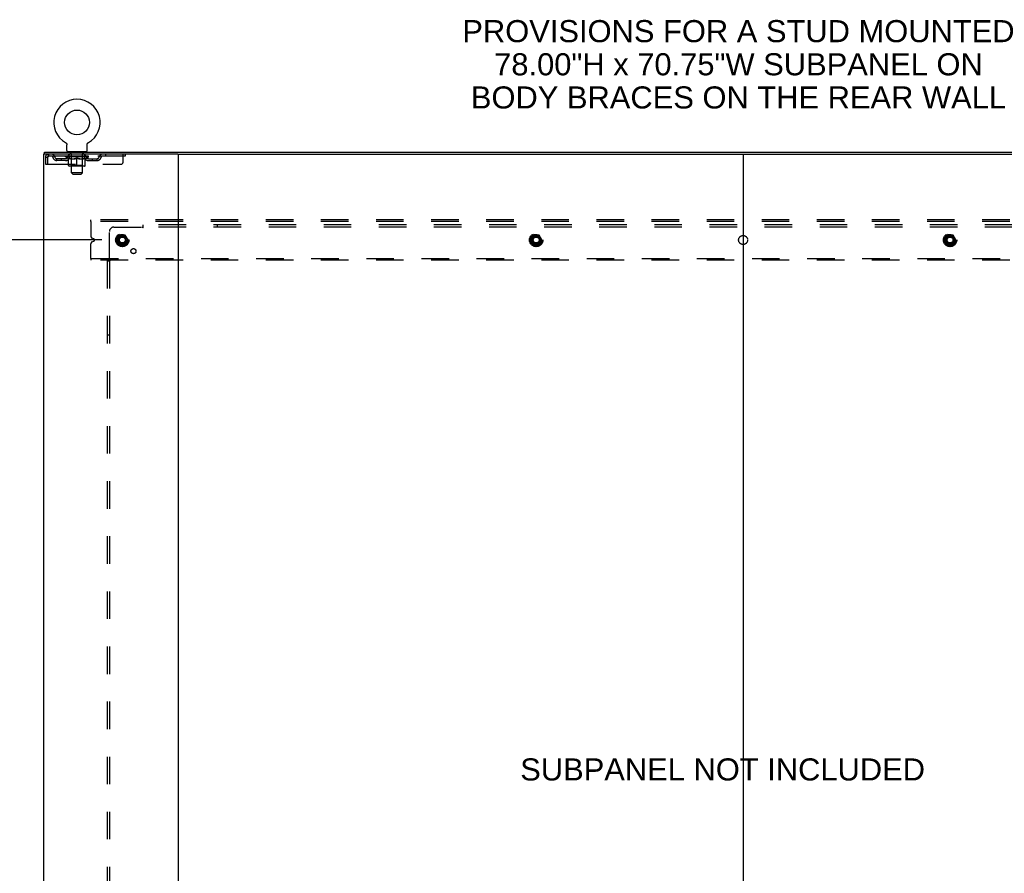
# Model space of a CAD drawing. Header units: inches. Extents: x 0 to 278, y 0 to 180.
# Tile 79 of 80: x 193 to 248, y 95 to 142. Entities that reach past the tile are written whole.
import ezdxf

# ---------------------------------------------------------------- set-up
doc = ezdxf.new("R2010")
doc.units = ezdxf.units.IN
doc.header["$LTSCALE"] = 15.310625
doc.header["$MEASUREMENT"] = 0
doc.linetypes.add('DOT', pattern=[0.2, 0.1, -0.1])
doc.linetypes.add('HIDDEN', pattern=[0.2, 0.1, -0.1])
doc.layers.get('0').update_dxf_attribs({"linetype": 'CONTINUOUS'})
for name, color, linetype in [('DEFAULT_2', 8, 'HIDDEN'), ('DIMENSIONS', 7, 'CONTINUOUS'), ('SUBPANEL', 7, 'CONTINUOUS')]:
    doc.layers.add(name, color=color, linetype=linetype)
doc.styles.get("Standard").update_dxf_attribs({"font": 'arial.ttf'})
doc.dimstyles.new('DIMSTYLE_1', dxfattribs={"dimtxt": 1.228125, "dimasz": 1.6375, "dimexe": 0.09, "dimexo": 0.07, "dimgap": 0.0375, "dimtad": 0, "dimtih": 1, "dimtoh": 1, "dimzin": 4, "dimdsep": 46, "dimtxsty": 'Standard', "dimblk": '_FILLED', "dimblk1": '_FILLED', "dimblk2": '_FILLED', "dimcen": 0.09, "dimadec": 3, "dimazin": 1, "dimtfac": 1, "dimtdec": 3, "dimtofl": 0, "dimtmove": 0, "dimatfit": 3, "dimldrblk": '_FILLED', "dimfxl": 0, "dimtolj": 1, "dimtzin": 4, "dimarcsym": 0})

# ---------------------------------------------------------------- blocks, each defined once
blk = doc.blocks.new('_FILLED')
at = {"color": 0, "linetype": 'ByBlock'}
blk.add_solid([(0, 0), (-1, 0.2), (-1, -0.2)], dxfattribs=at)
blk = doc.blocks.new('*D4')
at = {"layer": 'DIMENSIONS', "color": 2, "linetype": 'Continuous'}
for p, q in [((197.948, 129.951), (186.595, 129.951)), ((188.069, 129.951), (188.069, 95.662)), ((188.069, 53.701), (188.069, 93.206)), ((197.948, 53.701), (186.595, 53.701))]:
    blk.add_line(p, q, dxfattribs=at)
at = {"layer": 'DIMENSIONS', "color": 2, "linetype": 'Continuous', "xscale": 1.6375, "yscale": 1.6375, "zscale": 1.6375}
for p, rotation in [((188.069, 129.951), 90), ((188.069, 53.701), 270)]:
    blk.add_blockref('_FILLED', p, dxfattribs=dict(at, rotation=rotation))
at = {"layer": 'DIMENSIONS', "color": 2, "linetype": 'Continuous', "insert": (188.069, 95.048), "char_height": 1.2281, "width": 4.29159, "attachment_point": 2, "line_spacing_factor": 0.9}
blk.add_mtext('76.25', dxfattribs=at)

msp = doc.modelspace()

# ---------------------------------------------------------------- linework, layer by layer
at = {"color": 7, "linetype": 'Continuous'}
for p, q in [((195.938, 135.364), (195.938, 135.364)), ((195.938, 135.364), (195.942, 135.361)), ((195.94, 135.362), (195.939, 135.363)), ((195.942, 135.361), (195.946, 135.359)), ((195.946, 135.359), (195.95, 135.356)), ((195.95, 135.356), (195.955, 135.353)), ((195.954, 135.353), (195.958, 135.349)), ((195.958, 135.35), (195.962, 135.346)), ((195.962, 135.346), (195.966, 135.343)), ((195.966, 135.343), (195.97, 135.339)), ((195.97, 135.339), (195.973, 135.335)), ((195.973, 135.336), (195.976, 135.332)), ((195.976, 135.332), (195.98, 135.328)), ((195.98, 135.328), (195.983, 135.324)), ((195.983, 135.324), (195.986, 135.319)), ((195.986, 135.32), (195.988, 135.315)), ((195.988, 135.315), (195.991, 135.311)), ((195.991, 135.311), (195.994, 135.306)), ((195.993, 135.307), (195.996, 135.302)), ((195.996, 135.302), (195.998, 135.297)), ((195.998, 135.297), (196, 135.293)), ((196, 135.293), (196.002, 135.288)), ((196.002, 135.288), (196.003, 135.283)), ((196.003, 135.283), (196.005, 135.278)), ((196.005, 135.278), (196.006, 135.273)), ((196.006, 135.273), (196.007, 135.268)), ((196.007, 135.268), (196.008, 135.263)), ((196.008, 135.263), (196.009, 135.258)), ((196.009, 135.258), (196.01, 135.253)), ((196.01, 135.243), (196.01, 135.239)), ((196.01, 134.925), (196.01, 135.239)), ((197.135, 134.925), (197.135, 135.239)), ((197.136, 135.253), (197.137, 135.258)), ((197.136, 135.248), (197.136, 135.253)), ((197.137, 135.258), (197.138, 135.263)), ((197.138, 135.268), (197.14, 135.273)), ((197.138, 135.263), (197.138, 135.268)), ((197.14, 135.273), (197.141, 135.278)), ((197.141, 135.278), (197.142, 135.283)), ((197.142, 135.283), (197.144, 135.288)), ((197.144, 135.288), (197.146, 135.293)), ((197.146, 135.293), (197.148, 135.297)), ((197.148, 135.297), (197.15, 135.302)), ((197.15, 135.302), (197.152, 135.307)), ((197.152, 135.306), (197.155, 135.311)), ((197.155, 135.311), (197.157, 135.315)), ((197.157, 135.315), (197.16, 135.32)), ((197.16, 135.319), (197.163, 135.324)), ((197.163, 135.324), (197.166, 135.328)), ((197.166, 135.328), (197.169, 135.332)), ((197.169, 135.332), (197.173, 135.336)), ((197.173, 135.335), (197.176, 135.339)), ((197.176, 135.339), (197.18, 135.343)), ((197.18, 135.343), (197.184, 135.346)), ((197.183, 135.346), (197.187, 135.35)), ((197.187, 135.349), (197.191, 135.353)), ((197.191, 135.353), (197.195, 135.356)), ((197.195, 135.356), (197.2, 135.359)), ((197.2, 135.359), (197.204, 135.361)), ((197.2, 135.359), (197.201, 135.359)), ((197.204, 135.361), (197.208, 135.364)), ((197.207, 135.363), (197.205, 135.362)), ((194.771, 134.722), (194.771, 134.826)), ((194.809, 134.722), (194.78, 134.722)), ((196.073, 134.856), (196.073, 134.826)), ((197.073, 134.856), (196.073, 134.856)), ((197.073, 134.856), (197.073, 134.826)), ((202.179, 134.722), (265.009, 134.722)), ((233.594, 134.682), (233.594, 48.97))]:
    msp.add_line(p, q, dxfattribs=at)
at = {"color": 3, "linetype": 'Continuous'}
for p, q in [((194.719, 134.722), (194.719, 48.93)), ((194.78, 134.722), (194.719, 134.722)), ((194.771, 134.826), (272.417, 134.826)), ((202.179, 134.722), (194.809, 134.722)), ((202.219, 48.97), (202.219, 134.682))]:
    msp.add_line(p, q, dxfattribs=at)
at = {"color": 7, "linetype": 'Continuous'}
for points in [[(196.01, 135.253), (196.01, 135.248), (196.01, 135.243)], [(197.135, 135.239), (197.135, 135.243), (197.136, 135.248)], [(197.135, 135.239), (197.135, 135.243), (197.136, 135.248)]]:
    msp.add_lwpolyline(points, dxfattribs=at)
msp.add_circle((196.573, 136.484), 0.688, dxfattribs=at)
for centre, radius, start, end in [((196.573, 136.484), 1.288, 299.5053, 240.4947), ((196.079, 134.925), 0.069, 180, 265), ((197.066, 134.925), 0.069, 275, 360), ((202.259, 134.682), 0.04, 90, 180), ((233.554, 134.682), 0.04, 0, 90), ((233.634, 134.682), 0.04, 90, 180)]:
    msp.add_arc(centre, radius, start, end, dxfattribs=at)
at = {"color": 3, "linetype": 'Continuous'}
msp.add_arc((202.179, 134.682), 0.04, 0, 90, dxfattribs=at)
at = {"layer": 'DEFAULT_2', "color": 8, "linetype": 'HIDDEN'}
for p, q in [((195.938, 135.364), (195.938, 135.364)), ((195.945, 135.359), (195.946, 135.359)), ((197.208, 135.364), (197.208, 135.364)), ((194.99, 134.722), (194.99, 134.618)), ((199.26, 134.618), (194.99, 134.618)), ((195.94, 134.571), (195.94, 134.618)), ((195.949, 134.611), (195.949, 134.618)), ((195.958, 134.608), (195.958, 134.611)), ((195.958, 134.608), (197.188, 134.608)), ((195.967, 134.608), (195.967, 134.611)), ((195.968, 134.608), (195.968, 134.611)), ((195.978, 134.611), (195.978, 134.618)), ((195.994, 134.608), (195.994, 134.611)), ((195.996, 134.608), (195.996, 134.611)), ((196.024, 134.611), (196.024, 134.618)), ((196.039, 134.608), (196.039, 134.611)), ((196.042, 134.608), (196.042, 134.611)), ((196.246, 134.611), (196.045, 134.611)), ((196.088, 134.611), (196.088, 134.618)), ((196.089, 134.608), (196.089, 134.611)), ((196.09, 134.608), (196.09, 134.611)), ((196.093, 134.608), (196.093, 134.611)), ((196.1, 134.608), (196.1, 134.611)), ((196.1, 134.608), (196.1, 134.611)), ((196.104, 134.608), (196.104, 134.611)), ((196.107, 134.608), (196.107, 134.612)), ((196.111, 134.608), (196.111, 134.611)), ((196.125, 134.608), (196.125, 134.611)), ((196.135, 134.618), (196.135, 134.722)), ((196.144, 134.608), (196.144, 134.613)), ((196.144, 134.608), (196.144, 134.611)), ((196.164, 134.608), (196.164, 134.611)), ((196.166, 134.611), (196.166, 134.618)), ((196.17, 134.856), (196.17, 134.826)), ((196.176, 134.608), (196.176, 134.611)), ((196.18, 134.608), (196.18, 134.611)), ((196.189, 134.608), (196.189, 134.611)), ((196.2, 134.608), (196.2, 134.615)), ((196.208, 134.766), (196.208, 134.846)), ((196.216, 134.608), (196.216, 134.611)), ((196.278, 134.756), (196.218, 134.756)), ((196.219, 134.608), (196.219, 134.611)), ((196.246, 134.608), (196.246, 134.611)), ((196.313, 134.611), (196.251, 134.611)), ((196.256, 134.611), (196.256, 134.618)), ((196.263, 134.608), (196.263, 134.611)), ((196.268, 134.608), (196.268, 134.611)), ((196.273, 133.675), (196.273, 134.746)), ((196.274, 134.608), (196.274, 134.616)), ((196.278, 134.608), (196.278, 134.611)), ((196.289, 134.608), (196.289, 134.611)), ((196.313, 134.608), (196.313, 134.611)), ((196.388, 134.611), (196.329, 134.611)), ((196.349, 134.608), (196.349, 134.611)), ((196.356, 134.611), (196.356, 134.618)), ((196.36, 134.608), (196.36, 134.611)), ((196.362, 134.608), (196.362, 134.617)), ((196.365, 134.608), (196.365, 134.611)), ((196.373, 134.608), (196.373, 134.611)), ((196.388, 134.608), (196.388, 134.611)), ((196.468, 134.611), (196.414, 134.611)), ((196.427, 134.608), (196.427, 134.611)), ((196.458, 134.611), (196.536, 134.615)), ((196.463, 134.611), (196.463, 134.618)), ((196.463, 134.611), (196.463, 134.618)), ((196.463, 134.618), (196.463, 134.618)), ((196.463, 134.608), (196.463, 134.611)), ((196.467, 134.608), (196.467, 134.611)), ((196.468, 134.608), (196.468, 134.611)), ((196.469, 134.608), (196.469, 134.611)), ((196.504, 134.611), (196.568, 134.611)), ((196.509, 134.608), (196.509, 134.611)), ((196.515, 134.611), (196.515, 134.614)), ((196.536, 134.611), (196.536, 134.615)), ((196.552, 134.608), (196.552, 134.611)), ((196.57, 134.611), (196.57, 134.611)), ((196.57, 134.608), (196.57, 134.611)), ((196.57, 134.608), (196.57, 134.611)), ((196.573, 134.611), (196.573, 134.618)), ((196.573, 134.618), (196.687, 134.611)), ((196.575, 134.608), (196.575, 134.611)), ((196.575, 134.611), (196.576, 134.611)), ((196.576, 134.608), (196.576, 134.611)), ((196.594, 134.608), (196.594, 134.611)), ((196.594, 134.611), (196.642, 134.611)), ((196.636, 134.608), (196.636, 134.611)), ((196.677, 134.608), (196.677, 134.611)), ((196.677, 134.608), (196.677, 134.611)), ((196.677, 134.611), (196.732, 134.611)), ((196.678, 134.608), (196.678, 134.611)), ((196.682, 134.611), (196.682, 134.618)), ((196.682, 134.618), (196.683, 134.618)), ((196.682, 134.608), (196.682, 134.611)), ((196.683, 134.611), (196.683, 134.618)), ((196.719, 134.608), (196.719, 134.611)), ((196.758, 134.608), (196.758, 134.611)), ((196.758, 134.611), (196.817, 134.611)), ((196.773, 134.608), (196.773, 134.611)), ((196.781, 134.608), (196.781, 134.611)), ((196.783, 134.608), (196.783, 134.617)), ((196.786, 134.608), (196.786, 134.611)), ((196.789, 134.611), (196.789, 134.618)), ((196.797, 134.608), (196.797, 134.611)), ((196.833, 134.608), (196.833, 134.611)), ((196.833, 134.611), (196.895, 134.611)), ((196.857, 134.608), (196.857, 134.611)), ((196.928, 134.756), (196.868, 134.756)), ((196.868, 134.608), (196.868, 134.611)), ((196.872, 134.608), (196.872, 134.616)), ((196.873, 133.675), (196.873, 134.746)), ((196.878, 134.608), (196.878, 134.611)), ((196.883, 134.608), (196.883, 134.611)), ((196.89, 134.611), (196.89, 134.618)), ((196.9, 134.608), (196.9, 134.611)), ((196.9, 134.611), (197.101, 134.611)), ((196.927, 134.608), (196.927, 134.611)), ((196.93, 134.608), (196.93, 134.611)), ((196.938, 134.766), (196.938, 134.846)), ((196.946, 134.608), (196.946, 134.615)), ((196.957, 134.608), (196.957, 134.611)), ((196.966, 134.608), (196.966, 134.611)), ((196.97, 134.608), (196.97, 134.611)), ((196.976, 134.856), (196.976, 134.826)), ((196.98, 134.611), (196.98, 134.618)), ((196.981, 134.608), (196.981, 134.611)), ((197.002, 134.608), (197.002, 134.613)), ((197.002, 134.608), (197.002, 134.611)), ((197.01, 134.618), (197.01, 134.722)), ((197.02, 134.608), (197.02, 134.611)), ((197.035, 134.608), (197.035, 134.611)), ((197.039, 134.608), (197.039, 134.612)), ((197.042, 134.608), (197.042, 134.611)), ((197.046, 134.608), (197.046, 134.611)), ((197.046, 134.608), (197.046, 134.611)), ((197.053, 134.608), (197.053, 134.611)), ((197.056, 134.608), (197.056, 134.611)), ((197.057, 134.608), (197.057, 134.611)), ((197.058, 134.611), (197.058, 134.618)), ((197.104, 134.608), (197.104, 134.611)), ((197.107, 134.608), (197.107, 134.611)), ((197.121, 134.611), (197.121, 134.618)), ((197.15, 134.608), (197.15, 134.611)), ((197.152, 134.608), (197.152, 134.611)), ((197.168, 134.611), (197.168, 134.618)), ((197.178, 134.608), (197.178, 134.611)), ((197.179, 134.608), (197.179, 134.611)), ((197.188, 134.608), (197.188, 134.611)), ((197.197, 134.611), (197.197, 134.618)), ((197.206, 134.571), (197.206, 134.618)), ((198.16, 134.722), (198.16, 134.618)), ((199.135, 134.284), (199.135, 134.722)), ((199.26, 134.722), (199.26, 134.618)), ((194.823, 134.555), (194.823, 134.159)), ((194.823, 134.555), (194.927, 134.555)), ((194.823, 134.159), (194.927, 134.159)), ((194.927, 134.555), (194.927, 134.159)), ((194.957, 134.159), (194.957, 134.555)), ((194.957, 134.159), (199.01, 134.159)), ((195.458, 134.367), (195.458, 134.471)), ((195.941, 134.471), (195.458, 134.471)), ((195.941, 134.367), (195.458, 134.367)), ((195.708, 134.367), (195.708, 134.471)), ((196.099, 134.459), (195.94, 134.571)), ((197.206, 134.571), (195.94, 134.571)), ((196.099, 134.459), (196.109, 134.459)), ((196.109, 134.096), (196.109, 134.503)), ((196.26, 134.099), (196.22, 134.059)), ((196.252, 134.459), (196.432, 134.459)), ((196.26, 134.099), (196.26, 134.568)), ((196.886, 134.099), (196.26, 134.099)), ((196.573, 134.059), (196.573, 134.503)), ((196.714, 134.459), (196.894, 134.459)), ((196.886, 134.099), (196.886, 134.568)), ((196.886, 134.099), (196.925, 134.059)), ((197.036, 134.096), (197.036, 134.503)), ((197.036, 134.459), (197.047, 134.459)), ((197.047, 134.459), (197.206, 134.571)), ((197.205, 134.471), (197.687, 134.471)), ((197.205, 134.367), (197.687, 134.367)), ((197.437, 134.367), (197.437, 134.471)), ((197.687, 134.367), (197.687, 134.471)), ((196.999, 134.059), (196.146, 134.059)), ((196.342, 133.606), (196.273, 133.675)), ((196.873, 133.675), (196.273, 133.675)), ((196.342, 133.606), (196.804, 133.606)), ((196.804, 133.606), (196.873, 133.675)), ((197.344, 130.972), (197.344, 131.076)), ((269.844, 131.076), (197.344, 131.076)), ((197.344, 130.972), (197.344, 130.163)), ((269.844, 130.972), (197.344, 130.972)), ((197.344, 128.93), (197.344, 129.738)), ((197.515, 130.008), (197.421, 130.048)), ((197.421, 129.854), (197.515, 129.893)), ((198.931, 130.223), (198.776, 129.956)), ((198.776, 129.946), (198.931, 129.678)), ((199.248, 130.228), (198.939, 130.228)), ((199.411, 129.956), (199.257, 130.223)), ((199.257, 129.678), (199.411, 129.946)), ((221.931, 130.223), (221.776, 129.956)), ((221.776, 129.946), (221.931, 129.678)), ((222.248, 130.228), (221.939, 130.228)), ((222.411, 129.956), (222.257, 130.223)), ((222.257, 129.678), (222.411, 129.946)), ((244.931, 130.223), (244.776, 129.956)), ((244.776, 129.946), (244.931, 129.678)), ((245.248, 130.228), (244.939, 130.228)), ((245.411, 129.956), (245.257, 130.223)), ((245.257, 129.678), (245.411, 129.946)), ((199.248, 129.673), (198.939, 129.673)), ((222.248, 129.673), (221.939, 129.673)), ((245.248, 129.673), (244.939, 129.673)), ((197.344, 128.93), (197.344, 128.826)), ((197.344, 128.93), (269.844, 128.93)), ((269.844, 128.826), (197.344, 128.826))]:
    msp.add_line(p, q, dxfattribs=at)
for points in [[(194.99, 134.722), (194.988, 134.721), (194.985, 134.718), (194.983, 134.712), (194.98, 134.705), (194.978, 134.696), (194.976, 134.685), (194.973, 134.673), (194.971, 134.659), (194.969, 134.644), (194.966, 134.627), (194.964, 134.61), (194.962, 134.592), (194.959, 134.573), (194.957, 134.555)], [(194.99, 134.618), (194.988, 134.617), (194.985, 134.616), (194.983, 134.614), (194.98, 134.611), (194.978, 134.608), (194.976, 134.604), (194.973, 134.599), (194.971, 134.594), (194.969, 134.588), (194.966, 134.582), (194.964, 134.576), (194.962, 134.569), (194.959, 134.562), (194.957, 134.555)], [(196.259, 134.459), (196.235, 134.464), (196.21, 134.47), (196.185, 134.476), (196.16, 134.484), (196.135, 134.493), (196.109, 134.503)], [(196.109, 134.502), (196.134, 134.492), (196.158, 134.484), (196.182, 134.476), (196.205, 134.47), (196.229, 134.464), (196.252, 134.459)], [(196.573, 134.503), (196.547, 134.493), (196.521, 134.484), (196.496, 134.476), (196.471, 134.47), (196.447, 134.464), (196.422, 134.459)], [(196.432, 134.459), (196.455, 134.464), (196.478, 134.47), (196.502, 134.476), (196.525, 134.484), (196.549, 134.492), (196.573, 134.501)], [(196.724, 134.459), (196.699, 134.464), (196.674, 134.47), (196.649, 134.476), (196.624, 134.484), (196.599, 134.493), (196.573, 134.503)], [(196.573, 134.501), (196.597, 134.492), (196.621, 134.484), (196.645, 134.476), (196.668, 134.47), (196.691, 134.464), (196.714, 134.459)], [(197.036, 134.503), (197.011, 134.493), (196.985, 134.484), (196.96, 134.476), (196.936, 134.47), (196.911, 134.464), (196.886, 134.459)], [(196.894, 134.459), (196.917, 134.464), (196.941, 134.47), (196.964, 134.476), (196.988, 134.484), (197.012, 134.492), (197.036, 134.502)]]:
    msp.add_lwpolyline(points, dxfattribs=at)
for centre, radius in [((199.094, 129.951), 0.372), ((199.094, 129.951), 0.356), ((199.094, 129.951), 0.312), ((222.094, 129.951), 0.372), ((222.094, 129.951), 0.356), ((222.094, 129.951), 0.312), ((245.094, 129.951), 0.372), ((245.094, 129.951), 0.356), ((245.094, 129.951), 0.312), ((199.094, 129.951), 0.204), ((199.094, 129.951), 0.188), ((199.094, 129.951), 0.183), ((199.094, 129.951), 0.165), ((222.094, 129.951), 0.204), ((222.094, 129.951), 0.188), ((222.094, 129.951), 0.183), ((222.094, 129.951), 0.165), ((245.094, 129.951), 0.204), ((245.094, 129.951), 0.188), ((245.094, 129.951), 0.183), ((245.094, 129.951), 0.165)]:
    msp.add_circle(centre, radius, dxfattribs=at)
at = {"layer": 'DEFAULT_2', "color": 8, "linetype": 'DOT'}
for centre in [(199.094, 129.951), (222.094, 129.951), (245.094, 129.951)]:
    msp.add_circle(centre, 0.17, dxfattribs=at)
at = {"layer": 'DEFAULT_2', "color": 8, "linetype": 'HIDDEN'}
for centre, radius, start, end in [((194.99, 134.555), 0.167, 90, 180), ((194.99, 134.555), 0.063, 90, 180), ((195.169, 134.555), 0.167, 8.0716, 90), ((195.17, 134.555), 0.0625, 7.9863, 90), ((196.23, 134.555), 0.167, 90, 171.9284), ((196.079, 134.925), 0.069, 265, 270), ((196.23, 134.555), 0.0625, 90, 172.0137), ((196.198, 134.846), 0.01, 0, 90), ((196.218, 134.766), 0.01, 180, 270), ((196.22, 134.568), 0.0398, 0, 90), ((196.263, 134.746), 0.01, 0, 90), ((196.883, 134.746), 0.01, 90, 180), ((196.925, 134.568), 0.0398, 90, 180), ((196.915, 134.555), 0.167, 8.0716, 90), ((196.916, 134.555), 0.0625, 7.9863, 90), ((196.928, 134.766), 0.01, 270, 360), ((196.948, 134.846), 0.01, 90, 180), ((197.066, 134.925), 0.069, 270, 275), ((197.977, 134.555), 0.167, 90, 171.9284), ((197.976, 134.555), 0.0625, 90, 172.0137), ((195.458, 134.596), 0.229, 187.9863, 270), ((195.458, 134.596), 0.125, 188.0716, 270), ((195.941, 134.596), 0.125, 270, 351.9284), ((195.941, 134.596), 0.229, 270, 352.0137), ((196.146, 134.096), 0.0371, 180, 270), ((197.205, 134.596), 0.229, 187.9863, 270), ((196.999, 134.096), 0.0371, 270, 360), ((197.205, 134.596), 0.125, 188.0716, 270), ((197.687, 134.596), 0.125, 270, 351.9284), ((197.687, 134.596), 0.229, 270, 352.0137), ((199.01, 134.284), 0.125, 270, 360), ((197.469, 130.163), 0.125, 180, 247.5), ((197.469, 129.738), 0.125, 112.5, 180), ((197.491, 129.951), 0.0625, 292.5, 67.5), ((198.785, 129.951), 0.01, 150.0127, 209.9883), ((198.939, 130.218), 0.01, 90.0124, 149.9892), ((199.248, 130.218), 0.01, 30.012, 89.9887), ((199.403, 129.951), 0.01, 330.0127, 29.9883), ((221.785, 129.951), 0.01, 150.0127, 209.9883), ((221.939, 130.218), 0.01, 90.0124, 149.9892), ((222.248, 130.218), 0.01, 30.012, 89.9887), ((222.403, 129.951), 0.01, 330.0127, 29.9883), ((244.785, 129.951), 0.01, 150.0127, 209.9883), ((244.939, 130.218), 0.01, 90.0124, 149.9892), ((245.248, 130.218), 0.01, 30.012, 89.9887), ((245.403, 129.951), 0.01, 330.0127, 29.9883), ((198.939, 129.683), 0.01, 210.012, 269.9887), ((199.248, 129.683), 0.01, 270.0124, 329.9892), ((221.939, 129.683), 0.01, 210.012, 269.9887), ((222.248, 129.683), 0.01, 270.0124, 329.9892), ((244.939, 129.683), 0.01, 210.012, 269.9887), ((245.248, 129.683), 0.01, 270.0124, 329.9892)]:
    msp.add_arc(centre, radius, start, end, dxfattribs=at)
for centre, major_axis, ratio, start_param, end_param in [((196.573, 134.618), (0.633, 0.007), 0.05963, 2.96643, 3.140963), ((195.92, 134.606), (0.198, 0), 0.060556, 0.430652, 1.470503), ((196.573, 134.618), (0.633, 0), 0.060556, -3.141593, -2.96706), ((195.92, 134.599), (0.198, 0.002), 0.05963, 1.376596, 1.469874), ((196.573, 134.618), (0.633, 0.013), 0.05688, 2.791345, 2.965878), ((195.895, 134.606), (0.198, 0.002), 0.05963, 0.25549, 1.295341), ((195.964, 134.606), (0.198, -0.002), 0.05963, 0.605815, 1.645666), ((196.573, 134.618), (0.633, -0.007), 0.05963, -2.96643, -2.791898), ((195.964, 134.599), (0.198, 0), 0.060556, 1.551758, 1.645036), ((195.895, 134.599), (0.198, 0.004), 0.05688, 1.20151, 1.294789), ((195.965, 134.601), (0.164, 0.002), 0.05963, 1.065228, 1.614276), ((195.945, 134.601), (0.164, 0.003), 0.05688, 0.890143, 1.43919), ((196.003, 134.601), (0.164, 0), 0.060556, 1.240391, 1.789438), ((196.573, 134.618), (0.633, 0.019), 0.052395, 2.616403, 2.790936), ((195.892, 134.606), (0.198, 0.004), 0.05688, 0.080405, 1.120256), ((196.027, 134.606), (0.198, -0.004), 0.05688, 0.7809, 1.820751), ((196.573, 134.618), (0.633, -0.013), 0.05688, -2.791345, -2.616812), ((196.027, 134.599), (0.198, -0.002), 0.05963, 1.72692, 1.820198), ((195.892, 134.599), (0.198, 0.006), 0.052395, 1.026568, 1.119847), ((195.945, 134.601), (0.164, 0.005), 0.052395, 0.715201, 1.264248), ((196.059, 134.601), (0.164, -0.002), 0.05963, 1.415553, 1.9646), ((196.573, 134.618), (0.633, 0.025), 0.046319, 2.441654, 2.616187), ((196.106, 134.606), (0.198, -0.006), 0.052395, 0.955842, 1.995693), ((196.573, 134.618), (0.633, -0.019), 0.052395, -2.616403, -2.44187), ((195.909, 134.606), (0.198, 0.006), 0.052395, -0.094537, 0.945314), ((196.106, 134.599), (0.198, -0.004), 0.05688, 1.902006, 1.995284), ((195.909, 134.599), (0.198, 0.008), 0.046319, 0.851819, 0.945098), ((195.963, 134.601), (0.164, 0.006), 0.046319, 0.540452, 1.089499), ((196.13, 134.601), (0.164, -0.003), 0.05688, 1.590638, 2.139686), ((196.573, 134.618), (0.633, 0.029), 0.038841, 2.267123, 2.441656), ((196.199, 134.606), (0.198, -0.008), 0.046319, 1.130591, 2.170442), ((195.946, 134.606), (0.198, 0.008), 0.046319, -0.269286, 0.770565), ((196.573, 134.618), (0.633, -0.025), 0.046319, -2.441654, -2.267121), ((196.199, 134.599), (0.198, -0.006), 0.052395, 2.076947, 2.170226), ((195.946, 134.599), (0.198, 0.009), 0.038841, 0.677289, 0.770567), ((196, 134.601), (0.164, 0.008), 0.038841, 0.365921, 0.914969), ((196.215, 134.601), (0.164, -0.005), 0.052395, 1.76558, 2.314627), ((196.573, 134.618), (0.633, 0.033), 0.030195, 2.09281, 2.267343), ((196.304, 134.606), (0.198, -0.009), 0.038841, 1.305122, 2.344973), ((196.002, 134.606), (0.198, 0.009), 0.038841, -0.443817, 0.596034), ((196.573, 134.618), (0.633, -0.029), 0.038841, -2.267123, -2.092591), ((196.304, 134.599), (0.198, -0.008), 0.046319, 2.251696, 2.344975), ((196.002, 134.599), (0.198, 0.01), 0.030195, 0.502975, 0.596254), ((196.054, 134.601), (0.164, 0.009), 0.030195, 0.191608, 0.740655), ((196.31, 134.601), (0.164, -0.006), 0.046319, 1.940329, 2.489376), ((196.076, 134.606), (0.198, 0.01), 0.030195, -0.61813, 0.421721), ((196.573, 134.618), (0.633, 0.036), 0.020645, 1.918687, 2.09322), ((196.417, 134.606), (0.198, -0.01), 0.030195, 1.479435, 2.519286), ((196.573, 134.618), (0.633, -0.033), 0.030195, -2.09281, -1.918277), ((196.417, 134.599), (0.198, -0.009), 0.038841, 2.426227, 2.519505), ((196.076, 134.599), (0.198, 0.011), 0.020645, 0.328852, 0.422131), ((196.125, 134.601), (0.164, 0.009), 0.020645, 0.017485, 0.566532), ((196.414, 134.601), (0.164, -0.008), 0.038841, 2.11486, 2.663907), ((196.164, 134.606), (0.198, 0.011), 0.020645, -0.792253, 0.247598), ((196.573, 134.618), (0.633, 0.038), 0.010478, 1.744704, 1.919237), ((196.535, 134.606), (0.198, -0.011), 0.020645, 1.653558, 2.693409), ((196.573, 134.618), (0.633, -0.036), 0.020645, -1.918687, -1.744154), ((196.535, 134.599), (0.198, -0.01), 0.030195, 2.60054, 2.693819), ((196.164, 134.599), (0.198, 0.012), 0.010478, 0.154869, 0.248148), ((196.208, 134.601), (0.164, 0.01), 0.010478, 6.126688, 6.675735), ((196.522, 134.601), (0.164, -0.009), 0.030195, 2.289173, 2.83822), ((196.265, 134.606), (0.198, 0.012), 0.010478, -0.966236, -0.000846), ((196.654, 134.606), (0.198, -0.012), 0.010478, 1.827541, 2.867392), ((196.573, 134.618), (0.633, -0.038), 0.010478, -1.744704, -1.570171), ((196.654, 134.599), (0.198, -0.011), 0.020645, 2.774664, 2.867942), ((196.632, 134.601), (0.164, -0.009), 0.020645, 2.463296, 3.012344), ((196.492, 134.606), (0.198, 0.012), 0.010478, 0.274201, 1.314052), ((196.406, 134.601), (0.164, 0.01), 0.010478, -0.000298, 0.504314), ((196.376, 134.599), (0.198, 0.012), 0.010478, 0.192946, 0.399283), ((196.573, 134.618), (0.633, 0.038), 0.010478, -1.578586, -1.396888), ((196.77, 134.599), (0.198, -0.012), 0.010478, 2.948646, 3.041925), ((196.74, 134.601), (0.164, -0.01), 0.010478, 2.637279, 3.142076), ((196.611, 134.606), (0.198, 0.011), 0.020645, 0.448184, 1.488034), ((196.514, 134.601), (0.164, 0.009), 0.020645, 0.129249, 0.678296), ((196.492, 134.599), (0.198, 0.011), 0.020645, 0.273651, 0.366929), ((196.88, 134.606), (0.198, -0.012), 0.010478, -3.140747, -2.175357), ((196.573, 134.618), (0.633, 0.036), 0.020645, -1.397439, -1.222906), ((196.573, 134.618), (0.633, -0.038), 0.010478, 1.222355, 1.396888), ((196.729, 134.606), (0.198, 0.01), 0.030195, 0.622307, 1.662158), ((196.624, 134.601), (0.164, 0.009), 0.030195, 0.303372, 0.852419), ((196.938, 134.601), (0.164, -0.01), 0.010478, 2.749043, 3.29809), ((196.982, 134.606), (0.198, -0.011), 0.020645, 2.893995, 3.933846), ((196.611, 134.599), (0.198, 0.01), 0.030195, 0.447774, 0.541052), ((196.982, 134.599), (0.198, -0.012), 0.010478, 2.893445, 2.986723), ((196.573, 134.618), (0.633, 0.033), 0.030195, -1.223315, -1.048783), ((196.573, 134.618), (0.633, -0.036), 0.020645, 1.048373, 1.222906), ((196.842, 134.606), (0.198, 0.009), 0.038841, 0.79662, 1.836471), ((196.732, 134.601), (0.164, 0.008), 0.038841, 0.477686, 1.026733), ((197.021, 134.601), (0.164, -0.009), 0.020645, 2.57506, 3.124108), ((197.07, 134.606), (0.198, -0.01), 0.030195, 2.719872, 3.759723), ((196.946, 134.606), (0.198, 0.008), 0.046319, 0.971151, 2.011002), ((196.729, 134.599), (0.198, 0.009), 0.038841, 0.622087, 0.715366), ((197.07, 134.599), (0.198, -0.011), 0.020645, 2.719462, 2.812741), ((196.573, 134.618), (0.633, 0.029), 0.038841, -1.049002, -0.874469), ((196.573, 134.618), (0.633, -0.033), 0.030195, 0.87425, 1.048783), ((196.836, 134.601), (0.164, 0.006), 0.046319, 0.652216, 1.201263), ((197.04, 134.606), (0.198, 0.006), 0.052395, 1.1459, 2.185751), ((197.091, 134.601), (0.164, -0.009), 0.030195, 2.400937, 2.949985), ((197.144, 134.606), (0.198, -0.009), 0.038841, 2.545558, 3.585409), ((196.931, 134.601), (0.164, 0.005), 0.052395, 0.826965, 1.376012), ((196.842, 134.599), (0.198, 0.008), 0.046319, 0.796618, 0.889896), ((197.144, 134.599), (0.198, -0.01), 0.030195, 2.545339, 2.638617), ((197.119, 134.606), (0.198, 0.004), 0.05688, 1.320842, 2.360692), ((196.573, 134.618), (0.633, 0.025), 0.046319, -0.874471, -0.699939), ((196.573, 134.618), (0.633, -0.029), 0.038841, 0.699936, 0.874469), ((197.2, 134.606), (0.198, -0.008), 0.046319, 2.371028, 3.410879), ((197.146, 134.601), (0.164, -0.008), 0.038841, 2.226624, 2.775671), ((197.182, 134.606), (0.198, 0.002), 0.05963, 1.495927, 2.535778), ((197.016, 134.601), (0.164, 0.003), 0.05688, 1.001907, 1.550954), ((197.237, 134.606), (0.198, -0.006), 0.052395, 2.196279, 3.23613), ((197.183, 134.601), (0.164, -0.006), 0.046319, 2.052093, 2.601141), ((196.946, 134.599), (0.198, 0.006), 0.052395, 0.971367, 1.064645), ((197.226, 134.606), (0.198, 0), 0.060556, 1.671089, 2.71094), ((197.2, 134.599), (0.198, -0.009), 0.038841, 2.371026, 2.464304), ((197.254, 134.606), (0.198, -0.004), 0.05688, 2.021337, 3.061188), ((196.573, 134.618), (0.633, 0.019), 0.052395, -0.699723, -0.52519), ((196.573, 134.618), (0.633, -0.025), 0.046319, 0.525406, 0.699939), ((197.25, 134.606), (0.198, -0.002), 0.05963, 1.846251, 2.886102), ((197.087, 134.601), (0.164, 0.002), 0.05963, 1.176993, 1.72604), ((197.201, 134.601), (0.164, -0.005), 0.052395, 1.877344, 2.426392), ((197.142, 134.601), (0.164, 0), 0.060556, 1.352155, 1.901202), ((197.2, 134.601), (0.164, -0.003), 0.05688, 1.702402, 2.25145), ((197.181, 134.601), (0.164, -0.002), 0.05963, 1.527317, 2.076364), ((197.04, 134.599), (0.198, 0.004), 0.05688, 1.146309, 1.239587), ((197.237, 134.599), (0.198, -0.008), 0.046319, 2.196495, 2.289773), ((196.573, 134.618), (0.633, 0.013), 0.05688, -0.524781, -0.350248), ((196.573, 134.618), (0.633, -0.019), 0.052395, 0.350657, 0.52519), ((197.119, 134.599), (0.198, 0.002), 0.05963, 1.321394, 1.414673), ((197.254, 134.599), (0.198, -0.006), 0.052395, 2.021746, 2.115024), ((196.573, 134.618), (0.633, 0.007), 0.05963, -0.349695, -0.175162), ((196.573, 134.618), (0.633, -0.013), 0.05688, 0.175715, 0.350248), ((197.182, 134.599), (0.198, 0), 0.060556, 1.496556, 1.589835), ((197.25, 134.599), (0.198, -0.004), 0.05688, 1.846804, 1.940083), ((197.226, 134.599), (0.198, -0.002), 0.05963, 1.671719, 1.764997), ((196.573, 134.618), (0.633, 0), 0.060556, -0.174533, 0), ((196.573, 134.618), (0.633, -0.007), 0.05963, 0.000629, 0.175162)]:
    msp.add_ellipse(centre, major_axis=major_axis, ratio=ratio, start_param=start_param, end_param=end_param, dxfattribs=at)
at = {"layer": 'SUBPANEL', "color": 8, "linetype": 'HIDDEN'}
for p, q in [((200.25, 130.629), (200.25, 130.794)), ((266.938, 130.794), (200.25, 130.794)), ((204.375, 130.669), (204.375, 130.794)), ((198.375, 128.83), (198.375, 130.419)), ((198.625, 130.669), (200.215, 130.669)), ((200.233, 130.688), (200.226, 130.681)), ((266.938, 130.669), (200.25, 130.669)), ((198.25, 128.794), (198.25, 54.857)), ((198.25, 128.794), (198.416, 128.794)), ((198.375, 128.794), (198.375, 54.857)), ((198.375, 124.669), (198.25, 124.669))]:
    msp.add_line(p, q, dxfattribs=at)
for points in [[(200.226, 130.681), (200.224, 130.679), (200.222, 130.677), (200.22, 130.675), (200.218, 130.673), (200.216, 130.671), (200.215, 130.669)], [(200.224, 130.656), (200.223, 130.658), (200.221, 130.661), (200.22, 130.663), (200.218, 130.666), (200.216, 130.668), (200.215, 130.669)], [(200.25, 130.629), (200.248, 130.629), (200.246, 130.63), (200.245, 130.631), (200.243, 130.632), (200.241, 130.633), (200.239, 130.635), (200.238, 130.636), (200.236, 130.638), (200.235, 130.64), (200.233, 130.642), (200.232, 130.644), (200.23, 130.646), (200.229, 130.648), (200.227, 130.651), (200.224, 130.656)], [(200.25, 130.708), (200.248, 130.706), (200.247, 130.703), (200.245, 130.701), (200.243, 130.699), (200.241, 130.697), (200.24, 130.695), (200.238, 130.693), (200.236, 130.692), (200.235, 130.69), (200.233, 130.688)], [(198.337, 128.794), (198.339, 128.796), (198.341, 128.798), (198.344, 128.8), (198.346, 128.801), (198.348, 128.803), (198.35, 128.805), (198.351, 128.807), (198.353, 128.808), (198.355, 128.81), (198.356, 128.812), (198.362, 128.817)], [(198.362, 128.817), (198.364, 128.819), (198.366, 128.821), (198.368, 128.823), (198.37, 128.825), (198.372, 128.827), (198.373, 128.828), (198.375, 128.83)], [(198.394, 128.817), (198.389, 128.82), (198.386, 128.822), (198.384, 128.823), (198.381, 128.825), (198.379, 128.827), (198.377, 128.828), (198.375, 128.83)], [(198.416, 128.794), (198.415, 128.796), (198.414, 128.798), (198.413, 128.8), (198.412, 128.802), (198.411, 128.804), (198.41, 128.805), (198.408, 128.807), (198.406, 128.809), (198.405, 128.81), (198.403, 128.811), (198.401, 128.813), (198.399, 128.814), (198.396, 128.816), (198.394, 128.817)]]:
    msp.add_lwpolyline(points, dxfattribs=at)
for centre, radius in [((199.094, 129.951), 0.25), ((222.094, 129.951), 0.25), ((233.594, 129.951), 0.25), ((245.094, 129.951), 0.25), ((199.713, 129.332), 0.141)]:
    msp.add_circle(centre, radius, dxfattribs=at)
msp.add_arc((198.625, 130.419), 0.25, 90, 180, dxfattribs=at)

# ---------------------------------------------------------------- texts
at = {"layer": 'DIMENSIONS', "color": 2, "linetype": 'Continuous', "char_height": 1.22812, "attachment_point": 2, "line_spacing_factor": 0.9}
for s, insert, width in [('PROVISIONS FOR A STUD MOUNTED\\P78.00"H x 70.75"W SUBPANEL ON\\PBODY BRACES ON THE REAR WALL', (233.334, 142.173), 30.63008), ('SUBPANEL NOT INCLUDED', (232.454, 101.14), 22.4578)]:
    msp.add_mtext(s, dxfattribs=dict(at, insert=insert, width=width))

# ---------------------------------------------------------------- dimensions: what is measured, and where the dimension line sits
at = {"layer": 'DIMENSIONS', "color": 2, "linetype": 'Continuous'}
dim = msp.add_linear_dim(base=(188.069, 129.951), p1=(198.018, 53.701), p2=(198.018, 129.951), angle=90, dimstyle='DIMSTYLE_1', dxfattribs=at)
dim.commit()
dim.dimension.update_dxf_attribs({"geometry": '*D4', "text_midpoint": (188.073, 94.427), "dimtype": 160})

doc.saveas('drawing.dxf')
